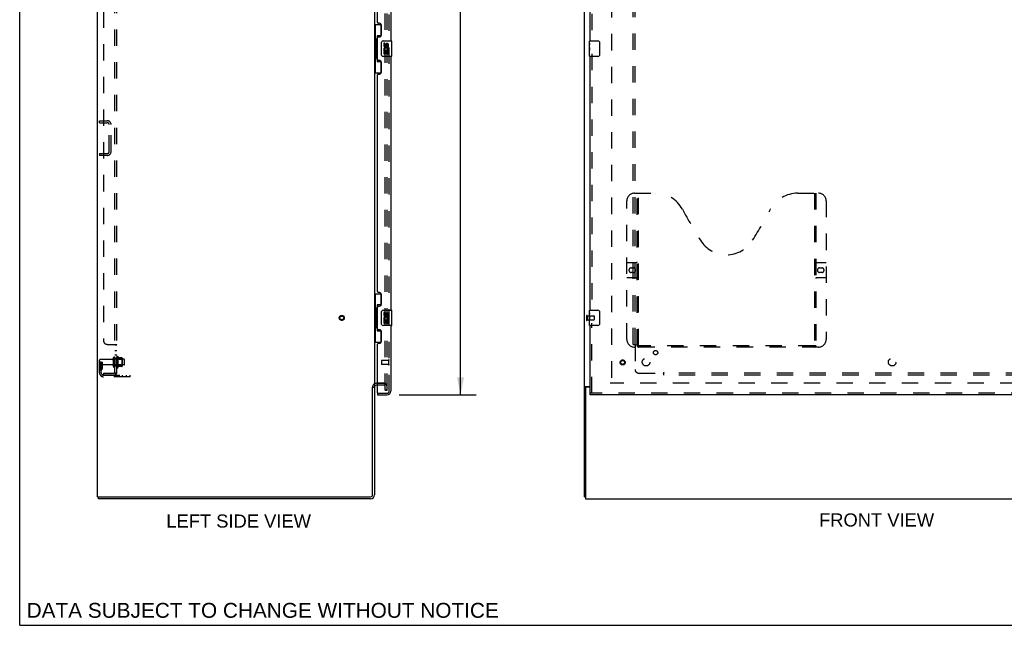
# Model space of a CAD drawing. Header units: inches. Extents: x 0 to 193, y 0 to 125.
# Tile 1 of 99: x 0 to 64, y 0 to 39. Entities that reach past the tile are written whole.
import ezdxf

# ---------------------------------------------------------------- set-up
doc = ezdxf.new("R2010")
doc.units = ezdxf.units.IN
doc.header["$LTSCALE"] = 10.63801
doc.header["$MEASUREMENT"] = 0
doc.linetypes.add('HIDDEN', pattern=[0.2, 0.1, -0.1])
doc.layers.get('0').update_dxf_attribs({"linetype": 'CONTINUOUS'})
for name, color, linetype in [('DEFAULT_2', 8, 'HIDDEN'), ('DIMENSIONS', 7, 'CONTINUOUS'), ('MAIN_ENCLOSURE_DOOR_ASSEMBLY', 7, 'CONTINUOUS'), ('MAIN_ENCLOSURE_SUBPANEL', 7, 'CONTINUOUS')]:
    doc.layers.add(name, color=color, linetype=linetype)
doc.styles.get("Standard").update_dxf_attribs({"font": 'arial.ttf'})
doc.dimstyles.new('DIMSTYLE_1', dxfattribs={"dimtxt": 0.853316, "dimasz": 1.137755, "dimexe": 0.09, "dimexo": 0.07, "dimgap": 0.0375, "dimtad": 0, "dimtih": 1, "dimtoh": 1, "dimzin": 4, "dimdsep": 46, "dimtxsty": 'Standard', "dimblk": '_FILLED', "dimblk1": '_FILLED', "dimblk2": '_FILLED', "dimcen": 0.09, "dimazin": 1, "dimtfac": 1, "dimtdec": 3, "dimtofl": 0, "dimtmove": 0, "dimatfit": 3, "dimldrblk": '_FILLED', "dimfxl": 0, "dimtolj": 1, "dimtzin": 4, "dimarcsym": 0})

# ---------------------------------------------------------------- blocks, each defined once
blk = doc.blocks.new('_FILLED')
at = {"color": 0, "linetype": 'ByBlock'}
blk.add_solid([(0, 0), (-1, 0.2), (-1, -0.2)], dxfattribs=at)
blk = doc.blocks.new('*D2')
at = {"layer": 'DIMENSIONS', "color": 2, "linetype": 'Continuous'}
for p, q in [((24.675, 77.48), (29.686, 77.48)), ((28.662, 77.48), (28.662, 47.65)), ((28.662, 14.98), (28.662, 44.664)), ((24.675, 14.98), (29.686, 14.98))]:
    blk.add_line(p, q, dxfattribs=at)
at = {"layer": 'DIMENSIONS', "color": 2, "linetype": 'Continuous', "xscale": 1.137755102, "yscale": 1.137755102, "zscale": 1.137755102}
for p, rotation in [((28.662, 77.48), 90), ((28.662, 14.98), 270)]:
    blk.add_blockref('_FILLED', p, dxfattribs=dict(at, rotation=rotation))
at = {"layer": 'DIMENSIONS', "color": 2, "linetype": 'Continuous', "insert": (28.662, 47.224), "char_height": 0.8533, "width": 3.57187, "attachment_point": 2, "line_spacing_factor": 0.9}
blk.add_mtext('62.50\\PDOOR', dxfattribs=at)
blk = doc.blocks.new('*D17')
at = {"layer": 'DIMENSIONS', "color": 2, "linetype": 'Continuous'}
for p, q in [((6.317, 46.893), (6.317, 49.289)), ((6.317, 48.265), (10.739, 48.265)), ((24.021, 48.265), (19.599, 48.265))]:
    blk.add_line(p, q, dxfattribs=at)
at = {"layer": 'DIMENSIONS', "color": 2, "linetype": 'Continuous', "xscale": 1.137755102, "yscale": 1.137755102, "zscale": 1.137755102, "rotation": 180}
blk.add_blockref('_FILLED', (6.317, 48.265), dxfattribs=at)
at = {"layer": 'DIMENSIONS', "color": 2, "linetype": 'Continuous', "xscale": 1.137755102, "yscale": 1.137755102, "zscale": 1.137755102}
blk.add_blockref('_FILLED', (24.021, 48.265), dxfattribs=at)
at = {"layer": 'DIMENSIONS', "color": 2, "linetype": 'Continuous', "insert": (15.169, 48.692), "char_height": 0.85332, "width": 8.00658, "attachment_point": 2, "line_spacing_factor": 0.9}
blk.add_mtext('17.70 USABLE\\PDEPTH', dxfattribs=at)

msp = doc.modelspace()

# ---------------------------------------------------------------- linework, layer by layer
at = {"color": 7, "linetype": 'Continuous'}
for p, q in [((0, 0), (0, 125.153)), ((5.067, 8.355), (5.067, 80.105)), ((36.722, 8.355), (36.722, 80.105)), ((23.067, 76.949), (23.067, 15.511)), ((22.942, 8.48), (22.942, 15.473)), ((22.948, 15.48), (23.067, 15.48)), ((23.067, 15.48), (23.067, 8.48)), ((23.192, 15.73), (23.271, 15.73)), ((23.271, 15.605), (23.192, 15.605)), ((36.819, 15.473), (36.722, 15.473)), ((36.782, 15.511), (37.097, 15.511)), ((36.784, 15.417), (36.784, 8.23)), ((37.097, 15.48), (36.847, 15.48)), ((5.067, 8.355), (22.817, 8.355)), ((5.13, 8.23), (5.13, 8.355)), ((36.722, 8.355), (36.784, 8.355)), ((22.817, 8.23), (5.13, 8.23)), ((36.784, 8.23), (76.159, 8.23)), ((0, 0), (193.418, 0))]:
    msp.add_line(p, q, dxfattribs=at)
for points in [[(36.761, 15.5), (36.753, 15.497), (36.749, 15.496), (36.746, 15.494), (36.742, 15.493), (36.739, 15.491), (36.736, 15.49), (36.733, 15.488), (36.731, 15.487), (36.729, 15.485), (36.727, 15.484), (36.725, 15.482), (36.724, 15.48), (36.723, 15.479), (36.722, 15.477), (36.722, 15.475), (36.722, 15.473)], [(36.782, 15.511), (36.78, 15.509), (36.778, 15.508), (36.775, 15.506), (36.772, 15.505), (36.768, 15.503), (36.765, 15.502), (36.761, 15.5)]]:
    msp.add_lwpolyline(points, dxfattribs=at)
at = {"color": 3, "linetype": 'Continuous'}
msp.add_lwpolyline([(36.877, 15.511), (36.877, 15.509), (36.878, 15.507), (36.877, 15.506), (36.877, 15.504), (36.877, 15.503), (36.876, 15.501), (36.875, 15.499), (36.874, 15.498), (36.872, 15.496), (36.871, 15.495), (36.869, 15.494), (36.868, 15.492), (36.866, 15.491), (36.864, 15.49), (36.862, 15.489), (36.86, 15.487), (36.857, 15.486), (36.855, 15.485), (36.854, 15.483), (36.852, 15.482), (36.85, 15.481), (36.85, 15.48)], dxfattribs=at)
at = {"color": 7, "linetype": 'Continuous'}
for centre, radius, start, end in [((23.192, 15.48), 0.125, 90, 180), ((36.847, 15.417), 0.0625, 90, 180), ((22.817, 8.48), 0.25, 270, 360), ((22.817, 8.48), 0.125, 270, 360)]:
    msp.add_arc(centre, radius, start, end, dxfattribs=at)
at = {"color": 3, "linetype": 'Continuous'}
msp.add_arc((23.192, 15.48), 0.25, 90, 119.59477, dxfattribs=at)
at = {"layer": 'DEFAULT_2', "color": 8, "linetype": 'HIDDEN'}
for p, q in [((23.755, 15.292), (23.755, 77.167)), ((23.88, 15.292), (23.88, 77.167)), ((38.472, 76.73), (38.472, 15.73)), ((5.192, 32.792), (5.692, 32.792)), ((5.192, 32.667), (5.192, 32.792)), ((5.192, 32.667), (5.692, 32.667)), ((5.817, 30.792), (5.817, 32.542)), ((5.942, 30.792), (5.942, 32.542)), ((5.192, 30.667), (5.692, 30.667)), ((5.192, 30.667), (5.192, 30.542)), ((5.692, 30.542), (5.192, 30.542)), ((36.847, 20.122), (36.847, 19.838)), ((36.89, 20.122), (36.89, 19.838)), ((36.89, 20.104), (37.337, 20.104)), ((36.89, 19.856), (37.337, 19.856)), ((37.347, 20.094), (37.347, 19.866)), ((6.086, 17.369), (6.086, 16.84)), ((6.192, 17.369), (6.192, 16.84)), ((6.787, 17.288), (6.192, 17.288)), ((6.317, 17.439), (6.317, 16.771)), ((6.337, 17.288), (6.317, 17.308)), ((6.337, 17.288), (6.633, 17.288)), ((6.337, 17.288), (6.337, 16.921)), ((6.387, 17.461), (6.387, 16.749)), ((6.643, 17.382), (6.415, 17.382)), ((6.633, 17.288), (6.653, 17.308)), ((6.633, 17.288), (6.633, 16.921)), ((6.653, 17.36), (6.653, 16.849)), ((5.192, 16.404), (5.192, 17.241)), ((5.296, 17.105), (5.192, 17.105)), ((6.024, 17.271), (5.222, 17.271)), ((6.024, 16.939), (5.222, 16.939)), ((5.28, 16.758), (5.231, 16.69)), ((5.282, 16.764), (5.282, 17.105)), ((5.282, 16.93), (5.386, 16.93)), ((5.296, 17.105), (5.386, 17.105)), ((5.296, 16.404), (5.296, 17.105)), ((5.365, 16.698), (5.316, 16.63)), ((5.386, 16.764), (5.386, 17.105)), ((6.787, 16.922), (6.192, 16.922)), ((6.337, 16.921), (6.317, 16.901)), ((6.337, 16.921), (6.633, 16.921)), ((6.643, 16.827), (6.415, 16.827)), ((6.633, 16.921), (6.653, 16.901)), ((6.817, 16.952), (6.817, 17.258)), ((5.439, 16.261), (7.192, 16.261)), ((7.192, 16.157), (5.439, 16.157)), ((6.689, 16.157), (6.689, 16.261)), ((6.945, 16.157), (6.945, 16.261)), ((7.192, 16.157), (7.192, 16.261)), ((23.192, 15.73), (23.692, 15.73)), ((23.692, 15.73), (23.271, 15.73)), ((23.692, 15.605), (23.271, 15.605)), ((73.316, 15.73), (38.378, 15.73)), ((23.755, 15.292), (23.88, 15.292)), ((23.88, 15.292), (23.755, 15.292))]:
    msp.add_line(p, q, dxfattribs=at)
for radius in [0.164, 0.124]:
    msp.add_circle((20.942, 19.98), radius, dxfattribs=at)
for centre, radius, start, end in [((5.692, 32.542), 0.25, 0, 90), ((5.692, 32.542), 0.125, 0, 90), ((5.692, 30.792), 0.25, 270, 360), ((5.692, 30.792), 0.125, 270, 360), ((36.868, 20.122), 0.0215, 0, 180), ((37.337, 20.094), 0.01, 0, 90), ((37.337, 19.866), 0.01, 270, 360), ((36.868, 19.838), 0.0215, 180, 360), ((6.024, 17.333), 0.0625, 270, 360), ((6.139, 17.369), 0.053, 360, 180), ((6.355, 17.439), 0.0384, 34.44966, 180), ((5.787, 17.105), 0.698, 23.96793, 30.66313), ((6.434, 17.392), 0.01, 203.96793, 270), ((6.643, 17.372), 0.01, 5.19383, 90), ((6.512, 17.36), 0.141, 0, 5.20805), ((6.787, 17.258), 0.03, 359.99999, 90), ((5.222, 17.241), 0.03, 90, 180), ((5.222, 16.969), 0.03, 180, 270), ((5.4, 16.569), 0.208, 144.24611, 180), ((5.272, 16.764), 0.01, 324.24611, 360), ((5.272, 16.764), 0.114, 324.24611, 360), ((6.024, 16.876), 0.0625, 0, 90), ((6.139, 16.84), 0.053, 180, 0), ((6.355, 16.771), 0.0384, 180, 325.55034), ((5.787, 17.105), 0.698, 329.33687, 336.03207), ((6.434, 16.817), 0.01, 90, 156.03207), ((6.643, 16.837), 0.01, 270, 354.80617), ((6.512, 16.849), 0.141, 354.79195, 360), ((6.787, 16.952), 0.03, 270, 0.00001), ((5.439, 16.404), 0.246, 180, 270), ((5.4, 16.569), 0.104, 144.24611, 180), ((5.439, 16.404), 0.142, 180, 270), ((23.192, 15.48), 0.25, 119.59477, 180), ((23.692, 15.542), 0.188, 0, 90), ((23.692, 15.542), 0.0625, 0, 90)]:
    msp.add_arc(centre, radius, start, end, dxfattribs=at)
at = {"layer": 'MAIN_ENCLOSURE_DOOR_ASSEMBLY', "color": 8, "linetype": 'HIDDEN'}
for p, q in [((24.021, 15.226), (24.021, 77.233)), ((37.201, 54.635), (37.201, 37.825)), ((37.201, 37.135), (37.201, 20.325)), ((39.471, 18.584), (39.471, 27.584)), ((39.971, 28.084), (41.326, 28.084)), ((40.146, 18.174), (40.146, 28.084)), ((40.226, 18.204), (40.226, 28.084)), ((50.576, 28.084), (51.931, 28.084)), ((51.676, 28.084), (51.676, 18.204)), ((51.756, 28.084), (51.756, 18.174)), ((52.431, 27.584), (52.431, 18.584)), ((39.471, 23.584), (40.106, 23.584)), ((39.757, 23.234), (39.894, 23.234)), ((51.796, 23.584), (52.431, 23.584)), ((52.007, 23.234), (52.144, 23.234)), ((40.106, 22.584), (39.471, 22.584)), ((39.894, 22.934), (39.757, 22.934)), ((52.431, 22.584), (51.796, 22.584)), ((52.144, 22.934), (52.007, 22.934)), ((37.201, 15.084), (37.201, 19.635)), ((51.931, 18.084), (39.971, 18.084)), ((51.672, 18.164), (40.23, 18.164)), ((23.521, 17.198), (23.521, 16.97)), ((23.978, 17.208), (23.531, 17.208)), ((23.978, 16.96), (23.531, 16.96)), ((23.978, 17.226), (23.978, 16.942)), ((23.291, 15.084), (23.879, 15.084)), ((74.034, 15.084), (37.097, 15.084))]:
    msp.add_line(p, q, dxfattribs=at)
at = {"layer": 'MAIN_ENCLOSURE_DOOR_ASSEMBLY', "color": 3, "linetype": 'Continuous'}
for p, q in [((24.125, 54.48), (24.125, 37.98)), ((37.097, 37.98), (37.097, 54.48)), ((23.271, 39.187), (23.271, 53.272)), ((23.391, 39.127), (23.331, 39.127)), ((23.521, 38.377), (23.521, 38.997)), ((23.271, 36.772), (23.271, 38.187)), ((23.331, 38.247), (23.391, 38.247)), ((23.391, 36.712), (23.331, 36.712)), ((23.521, 35.962), (23.521, 36.582)), ((24.125, 36.98), (24.125, 20.48)), ((37.097, 20.48), (37.097, 36.98)), ((23.271, 21.687), (23.271, 35.772)), ((23.331, 35.832), (23.391, 35.832)), ((23.391, 21.627), (23.331, 21.627)), ((23.521, 20.877), (23.521, 21.497)), ((23.271, 19.272), (23.271, 20.687)), ((23.331, 20.747), (23.391, 20.747)), ((23.391, 19.212), (23.331, 19.212)), ((24.125, 19.48), (24.125, 15.226)), ((37.097, 15.084), (37.097, 19.48)), ((23.521, 18.462), (23.521, 19.082)), ((23.271, 15.104), (23.271, 18.272)), ((23.331, 18.332), (23.391, 18.332)), ((23.271, 14.98), (23.879, 14.98)), ((74.034, 14.98), (37.097, 14.98))]:
    msp.add_line(p, q, dxfattribs=at)
at = {"layer": 'MAIN_ENCLOSURE_DOOR_ASSEMBLY', "color": 7, "linetype": 'Continuous'}
for p, q in [((23.067, 39.055), (23.508, 39.055)), ((23.106, 39.055), (23.106, 38.03)), ((23.471, 39.055), (23.471, 38.275)), ((23.084, 38.03), (23.207, 38.03)), ((23.084, 38.03), (23.084, 36.93)), ((23.207, 38.06), (23.207, 38.081)), ((23.207, 36.93), (23.207, 38.03)), ((23.471, 38.32), (23.244, 38.32)), ((23.244, 38.32), (23.244, 36.64)), ((23.53, 37.08), (23.53, 37.88)), ((23.63, 37.98), (24.17, 37.98)), ((23.731, 37.826), (23.668, 37.826)), ((23.668, 37.826), (23.668, 37.689)), ((23.731, 37.689), (23.731, 37.826)), ((24.185, 36.995), (24.185, 37.965)), ((37.037, 37.819), (37.037, 37.965)), ((37.037, 37.561), (37.037, 37.818)), ((37.052, 37.98), (37.592, 37.98)), ((37.692, 37.88), (37.692, 37.08)), ((23.686, 37.364), (23.668, 37.364)), ((23.668, 37.364), (23.668, 37.134)), ((23.668, 37.134), (23.731, 37.134)), ((23.72, 37.364), (23.748, 37.384)), ((23.72, 37.364), (23.982, 37.364)), ((23.731, 37.301), (23.796, 37.301)), ((23.731, 37.134), (23.731, 37.301)), ((23.796, 37.752), (23.796, 37.683)), ((23.796, 37.301), (23.796, 37.165)), ((23.796, 37.165), (23.856, 37.165)), ((23.856, 37.689), (23.856, 37.731)), ((23.856, 37.301), (23.919, 37.301)), ((23.856, 37.165), (23.856, 37.301)), ((23.911, 37.4), (23.969, 37.375)), ((23.919, 37.731), (23.919, 37.595)), ((23.919, 37.595), (23.982, 37.595)), ((23.919, 37.301), (23.919, 37.134)), ((23.919, 37.134), (23.982, 37.134)), ((23.982, 37.595), (23.982, 37.731)), ((23.982, 37.134), (23.982, 37.364)), ((37.043, 37.763), (37.037, 37.763)), ((37.037, 37.595), (37.044, 37.595)), ((37.037, 36.995), (37.037, 37.559)), ((37.038, 37.532), (37.037, 37.532)), ((37.037, 37.4), (37.043, 37.4)), ((37.037, 37.364), (37.044, 37.364)), ((37.037, 37.301), (37.044, 37.301)), ((37.037, 37.134), (37.044, 37.134)), ((37.038, 37.534), (37.04, 37.512)), ((37.044, 37.595), (37.044, 37.731)), ((37.044, 37.134), (37.044, 37.364)), ((23.084, 36.93), (23.207, 36.93)), ((23.106, 36.93), (23.106, 35.905)), ((23.207, 36.879), (23.207, 36.9)), ((23.244, 36.64), (23.471, 36.64)), ((23.471, 36.685), (23.471, 35.905)), ((24.17, 36.98), (23.63, 36.98)), ((37.592, 36.98), (37.052, 36.98)), ((23.067, 35.905), (23.508, 35.905)), ((23.067, 21.555), (23.508, 21.555)), ((23.106, 21.555), (23.106, 20.53)), ((23.471, 21.555), (23.471, 20.775)), ((23.084, 20.53), (23.207, 20.53)), ((23.084, 20.53), (23.084, 19.43)), ((23.207, 20.56), (23.207, 20.581)), ((23.207, 19.43), (23.207, 20.53)), ((23.471, 20.82), (23.244, 20.82)), ((23.244, 20.82), (23.244, 19.14)), ((23.53, 19.58), (23.53, 20.38)), ((23.63, 20.48), (24.17, 20.48)), ((23.731, 20.326), (23.668, 20.326)), ((23.668, 20.326), (23.668, 20.189)), ((23.686, 19.864), (23.668, 19.864)), ((23.668, 19.864), (23.668, 19.634)), ((23.72, 19.864), (23.748, 19.884)), ((23.72, 19.864), (23.982, 19.864)), ((23.731, 20.189), (23.731, 20.326)), ((23.796, 20.252), (23.796, 20.183)), ((23.856, 20.189), (23.856, 20.231)), ((23.911, 19.9), (23.969, 19.875)), ((23.919, 20.231), (23.919, 20.095)), ((23.919, 20.095), (23.982, 20.095)), ((23.982, 20.095), (23.982, 20.231)), ((23.982, 19.634), (23.982, 19.864)), ((24.185, 19.495), (24.185, 20.465)), ((37.037, 20.319), (37.037, 20.465)), ((37.037, 20.061), (37.037, 20.318)), ((37.043, 20.263), (37.037, 20.263)), ((37.037, 20.095), (37.044, 20.095)), ((37.037, 19.495), (37.037, 20.059)), ((37.038, 20.032), (37.037, 20.032)), ((37.037, 19.9), (37.043, 19.9)), ((37.037, 19.864), (37.044, 19.864)), ((37.038, 20.034), (37.04, 20.012)), ((37.044, 20.095), (37.044, 20.231)), ((37.044, 19.634), (37.044, 19.864)), ((37.052, 20.48), (37.592, 20.48)), ((37.692, 20.38), (37.692, 19.58)), ((23.084, 19.43), (23.207, 19.43)), ((23.106, 19.43), (23.106, 18.405)), ((23.207, 19.379), (23.207, 19.4)), ((24.17, 19.48), (23.63, 19.48)), ((23.668, 19.634), (23.731, 19.634)), ((23.731, 19.801), (23.796, 19.801)), ((23.731, 19.634), (23.731, 19.801)), ((23.796, 19.801), (23.796, 19.665)), ((23.796, 19.665), (23.856, 19.665)), ((23.856, 19.801), (23.919, 19.801)), ((23.856, 19.665), (23.856, 19.801)), ((23.919, 19.801), (23.919, 19.634)), ((23.919, 19.634), (23.982, 19.634)), ((37.037, 19.801), (37.044, 19.801)), ((37.037, 19.634), (37.044, 19.634)), ((37.592, 19.48), (37.052, 19.48)), ((23.244, 19.14), (23.471, 19.14)), ((23.471, 19.185), (23.471, 18.405)), ((23.067, 18.405), (23.508, 18.405)), ((23.271, 15.084), (23.291, 15.084)), ((23.271, 15.084), (23.271, 14.98)), ((37.097, 14.98), (37.097, 15.084))]:
    msp.add_line(p, q, dxfattribs=at)
for points in [[(23.244, 38.296), (23.244, 38.293), (23.245, 38.289), (23.246, 38.285), (23.247, 38.281), (23.249, 38.276), (23.251, 38.271), (23.253, 38.265), (23.256, 38.259), (23.259, 38.253), (23.263, 38.246), (23.268, 38.239), (23.272, 38.231), (23.278, 38.222), (23.28, 38.219)], [(23.53, 37.88), (23.53, 37.886), (23.531, 37.892), (23.532, 37.898), (23.533, 37.904), (23.535, 37.91), (23.537, 37.916)], [(37.037, 37.819), (37.037, 37.815), (37.037, 37.811), (37.038, 37.805), (37.039, 37.799), (37.04, 37.792), (37.04, 37.785), (37.041, 37.776), (37.042, 37.768)], [(37.042, 37.768), (37.043, 37.759), (37.043, 37.75), (37.044, 37.741), (37.044, 37.731)], [(37.685, 37.916), (37.687, 37.91), (37.689, 37.904), (37.69, 37.898), (37.691, 37.892), (37.692, 37.886), (37.692, 37.88)], [(37.037, 37.561), (37.037, 37.553), (37.037, 37.544), (37.038, 37.534)], [(37.04, 37.512), (37.041, 37.5), (37.042, 37.488), (37.043, 37.476), (37.043, 37.463), (37.044, 37.451), (37.044, 37.438), (37.044, 37.425), (37.043, 37.412), (37.043, 37.4), (37.042, 37.387), (37.041, 37.375)], [(23.28, 36.741), (23.278, 36.737), (23.272, 36.729), (23.268, 36.721), (23.263, 36.714), (23.259, 36.707), (23.256, 36.7), (23.253, 36.694), (23.251, 36.689), (23.249, 36.684), (23.247, 36.679), (23.246, 36.675), (23.245, 36.671), (23.244, 36.667), (23.244, 36.664)], [(23.537, 37.044), (23.535, 37.049), (23.533, 37.055), (23.532, 37.061), (23.531, 37.067), (23.53, 37.073), (23.53, 37.08)], [(37.692, 37.08), (37.692, 37.073), (37.691, 37.067), (37.69, 37.061), (37.689, 37.055), (37.687, 37.049), (37.685, 37.044)], [(23.244, 20.796), (23.244, 20.793), (23.245, 20.789), (23.246, 20.785), (23.247, 20.781), (23.249, 20.776), (23.251, 20.771), (23.253, 20.765), (23.256, 20.759), (23.259, 20.753), (23.263, 20.746), (23.268, 20.739), (23.272, 20.731), (23.278, 20.722), (23.28, 20.719)], [(23.53, 20.38), (23.53, 20.386), (23.531, 20.392), (23.532, 20.398), (23.533, 20.404), (23.535, 20.41), (23.537, 20.416)], [(37.037, 20.319), (37.037, 20.315), (37.037, 20.311), (37.038, 20.305), (37.039, 20.299), (37.04, 20.292), (37.04, 20.285), (37.041, 20.276), (37.042, 20.268)], [(37.037, 20.061), (37.037, 20.053), (37.037, 20.044), (37.038, 20.034)], [(37.04, 20.012), (37.041, 20), (37.042, 19.988), (37.043, 19.976), (37.043, 19.963), (37.044, 19.951), (37.044, 19.938), (37.044, 19.925), (37.043, 19.912), (37.043, 19.9), (37.042, 19.887), (37.041, 19.875)], [(37.042, 20.268), (37.043, 20.259), (37.043, 20.25), (37.044, 20.241), (37.044, 20.231)], [(37.685, 20.416), (37.687, 20.41), (37.689, 20.404), (37.69, 20.398), (37.691, 20.392), (37.692, 20.386), (37.692, 20.38)], [(23.28, 19.241), (23.278, 19.237), (23.272, 19.229), (23.268, 19.221), (23.263, 19.214), (23.259, 19.207), (23.256, 19.2), (23.253, 19.194), (23.251, 19.189), (23.249, 19.184), (23.247, 19.179), (23.246, 19.175), (23.245, 19.171), (23.244, 19.167), (23.244, 19.164)], [(23.537, 19.544), (23.535, 19.549), (23.533, 19.555), (23.532, 19.561), (23.531, 19.567), (23.53, 19.573), (23.53, 19.58)], [(37.692, 19.58), (37.692, 19.573), (37.691, 19.567), (37.69, 19.561), (37.689, 19.555), (37.687, 19.549), (37.685, 19.544)]]:
    msp.add_lwpolyline(points, dxfattribs=at)
at = {"layer": 'MAIN_ENCLOSURE_DOOR_ASSEMBLY', "color": 8, "linetype": 'HIDDEN'}
for points in [[(40.136, 18.204), (40.152, 18.193), (40.168, 18.183), (40.184, 18.175), (40.199, 18.169), (40.215, 18.165), (40.23, 18.164)], [(51.672, 18.164), (51.687, 18.165), (51.702, 18.169), (51.718, 18.175), (51.734, 18.183), (51.75, 18.193), (51.766, 18.204)]]:
    msp.add_lwpolyline(points, dxfattribs=at)
for radius in [0.164, 0.124]:
    msp.add_circle((39.201, 17.084), radius, dxfattribs=at)
at = {"layer": 'MAIN_ENCLOSURE_DOOR_ASSEMBLY', "color": 3, "linetype": 'Continuous'}
for centre, radius, start, end in [((23.331, 39.187), 0.06, 180, 270), ((23.391, 38.997), 0.13, 0, 90), ((23.331, 38.187), 0.06, 90, 180), ((23.391, 38.377), 0.13, 270, 360), ((23.331, 36.772), 0.06, 180, 270), ((23.391, 36.582), 0.13, 0, 90), ((23.391, 35.962), 0.13, 270, 360), ((23.331, 35.772), 0.06, 90, 180), ((23.331, 21.687), 0.06, 180, 270), ((23.391, 21.497), 0.13, 0, 90), ((23.331, 20.687), 0.06, 90, 180), ((23.391, 20.877), 0.13, 270, 360), ((23.331, 19.272), 0.06, 180, 270), ((23.391, 19.082), 0.13, 0, 90), ((23.331, 18.272), 0.06, 90, 180), ((23.391, 18.462), 0.13, 270, 360), ((23.291, 15.104), 0.02, 180, 270), ((23.879, 15.226), 0.246, 270, 360)]:
    msp.add_arc(centre, radius, start, end, dxfattribs=at)
at = {"layer": 'MAIN_ENCLOSURE_DOOR_ASSEMBLY', "color": 7, "linetype": 'Continuous'}
for centre, radius, start, end in [((23.63, 37.88), 0.1, 90, 158.79459), ((23.888, 37.731), 0.0943, 68.69989, 167.43379), ((23.888, 37.731), 0.0943, 0, 68.67039), ((24.17, 37.965), 0.015, 0, 90), ((37.052, 37.965), 0.015, 90, 180), ((37.592, 37.88), 0.1, 21.19986, 90), ((23.822, 37.438), 0.154, 161.41988, 206.19629), ((23.762, 37.689), 0.0943, 180, 360), ((23.825, 37.438), 0.157, 336.59665, 161.87913), ((23.825, 37.438), 0.157, 205.73705, 207.8532), ((23.762, 37.689), 0.0314, 180, 261.22946), ((23.825, 37.438), 0.0943, 336.59665, 215.11217), ((23.761, 37.694), 0.0362, 263.42855, 341.76278), ((23.888, 37.731), 0.0314, 0, 180.04847), ((23.63, 37.08), 0.1, 201.20502, 270), ((24.17, 36.995), 0.015, 270, 360), ((37.052, 36.995), 0.015, 180, 270), ((37.592, 37.08), 0.1, 270, 338.79459), ((23.63, 20.38), 0.1, 90, 158.79459), ((23.822, 19.938), 0.154, 161.41988, 206.19629), ((23.762, 20.189), 0.0943, 180, 360), ((23.825, 19.938), 0.157, 336.59665, 161.87913), ((23.825, 19.938), 0.157, 205.73705, 207.8532), ((23.762, 20.189), 0.0314, 180, 261.22946), ((23.825, 19.938), 0.0943, 336.59665, 215.11217), ((23.761, 20.194), 0.0362, 263.42855, 341.76278), ((23.888, 20.231), 0.0943, 68.69989, 167.43379), ((23.888, 20.231), 0.0314, 0, 180.04847), ((23.888, 20.231), 0.0943, 0, 68.67039), ((24.17, 20.465), 0.015, 0, 90), ((37.052, 20.465), 0.015, 90, 180), ((37.592, 20.38), 0.1, 21.19986, 90), ((23.63, 19.58), 0.1, 201.20502, 270), ((24.17, 19.495), 0.015, 270, 360), ((37.052, 19.495), 0.015, 180, 270), ((37.592, 19.58), 0.1, 270, 338.79459)]:
    msp.add_arc(centre, radius, start, end, dxfattribs=at)
at = {"layer": 'MAIN_ENCLOSURE_DOOR_ASSEMBLY', "color": 8, "linetype": 'HIDDEN'}
for centre, radius, start, end in [((39.971, 27.584), 0.5, 90, 180), ((41.326, 26.084), 2, 28.48127, 90), ((50.576, 26.084), 2, 90, 151.51873), ((51.931, 27.584), 0.5, 0, 90), ((77.634, 45.782), 39.307, 208.48127, 211.87046), ((14.268, 45.782), 39.307, 328.12954, 331.51873), ((45.951, 26.084), 2, 211.87046, 328.12954), ((39.757, 23.084), 0.15, 90, 270), ((39.894, 23.084), 0.15, 270, 90), ((40.106, 23.624), 0.04, 270, 360), ((51.796, 23.624), 0.04, 180, 270), ((52.007, 23.084), 0.15, 90, 270), ((52.144, 23.084), 0.15, 270, 90), ((40.106, 22.544), 0.04, 0, 90), ((51.796, 22.544), 0.04, 90, 180), ((39.971, 18.584), 0.5, 180, 270), ((51.931, 18.584), 0.5, 270, 360), ((40.236, 18.174), 0.09, 180, 270), ((40.266, 18.204), 0.04, 180, 270), ((51.636, 18.204), 0.04, 270, 360), ((51.666, 18.174), 0.09, 270, 360), ((23.531, 17.198), 0.01, 90, 180), ((23.531, 16.97), 0.01, 180, 270), ((24, 17.226), 0.0215, 0, 180), ((24, 16.942), 0.0215, 180, 360), ((23.879, 15.226), 0.142, 270, 360)]:
    msp.add_arc(centre, radius, start, end, dxfattribs=at)
at = {"layer": 'MAIN_ENCLOSURE_DOOR_ASSEMBLY', "color": 7, "linetype": 'Continuous'}
for centre, major_axis, ratio, start_param, end_param in [((23.311, 38.07), (0, 0.18), 0.579493, 0.699287, 1.51401), ((23.311, 38.07), (0, 0.18), 0.579493, -4.655602, -3.84088), ((37.3, 37.396), (0.263, 0), 0.432808, 3.141593, 3.321581), ((23.311, 36.889), (0, 0.18), 0.579493, 0.699287, 1.51401), ((23.311, 36.889), (0, 0.18), 0.579493, -4.655602, -3.84088), ((23.311, 20.57), (0, 0.18), 0.579493, 0.699287, 1.51401), ((23.311, 20.57), (0, 0.18), 0.579493, -4.655602, -3.84088), ((37.3, 19.896), (0.263, 0), 0.432808, 3.141593, 3.321581), ((23.311, 19.389), (0, 0.18), 0.579493, 0.699287, 1.51401), ((23.311, 19.389), (0, 0.18), 0.579493, -4.655602, -3.84088)]:
    msp.add_ellipse(centre, major_axis=major_axis, ratio=ratio, start_param=start_param, end_param=end_param, dxfattribs=at)
at = {"layer": 'MAIN_ENCLOSURE_SUBPANEL', "color": 8, "linetype": 'HIDDEN'}
for p, q in [((6.192, 16.386), (6.192, 76.074)), ((6.317, 16.386), (6.317, 76.074)), ((5.442, 73.949), (5.442, 18.511)), ((39.878, 18.261), (39.878, 74.199)), ((40.003, 18.261), (40.003, 74.199)), ((5.692, 18.261), (6.263, 18.261)), ((6.192, 18.227), (6.192, 18.226)), ((6.192, 18.226), (6.317, 18.226)), ((6.284, 18.25), (6.291, 18.247)), ((39.878, 18.261), (39.965, 18.261)), ((39.965, 18.261), (40.044, 18.261)), ((39.984, 18.244), (39.991, 18.238)), ((40.003, 18.226), (40.003, 16.636)), ((6.192, 17.864), (6.317, 17.864)), ((6.192, 17.583), (6.317, 17.583)), ((6.192, 17.355), (6.317, 17.355)), ((6.192, 16.855), (6.317, 16.855)), ((5.442, 16.386), (6.08, 16.386)), ((5.442, 16.386), (5.442, 16.261)), ((6.08, 16.261), (5.442, 16.261)), ((6.263, 16.348), (6.167, 16.427)), ((6.192, 16.406), (6.192, 16.406)), ((6.192, 16.386), (6.317, 16.386)), ((6.225, 16.392), (6.224, 16.393)), ((6.227, 16.392), (6.225, 16.392)), ((6.229, 16.391), (6.227, 16.392)), ((6.23, 16.391), (6.229, 16.391)), ((6.232, 16.39), (6.23, 16.391)), ((6.233, 16.39), (6.232, 16.39)), ((6.235, 16.389), (6.233, 16.39)), ((6.236, 16.389), (6.235, 16.389)), ((40.253, 16.386), (41.843, 16.386)), ((41.878, 16.348), (41.878, 16.427)), ((71.566, 16.386), (41.878, 16.386)), ((41.878, 16.261), (41.878, 16.348)), ((71.566, 16.261), (41.878, 16.261))]:
    msp.add_line(p, q, dxfattribs=at)
for points in [[(6.167, 18.261), (6.166, 18.259), (6.166, 18.258), (6.166, 18.256), (6.166, 18.254), (6.167, 18.253), (6.167, 18.251), (6.168, 18.25), (6.17, 18.248), (6.171, 18.247), (6.172, 18.245), (6.174, 18.244), (6.176, 18.243), (6.178, 18.241), (6.181, 18.239)], [(6.167, 18.261), (6.166, 18.259), (6.166, 18.258), (6.166, 18.256), (6.166, 18.254), (6.167, 18.253), (6.167, 18.251), (6.168, 18.25), (6.17, 18.248), (6.171, 18.247), (6.172, 18.245), (6.174, 18.244), (6.176, 18.243)], [(6.181, 18.239), (6.183, 18.237), (6.185, 18.236), (6.187, 18.234), (6.189, 18.233), (6.19, 18.231), (6.191, 18.23), (6.192, 18.229), (6.192, 18.227), (6.192, 18.226)], [(6.185, 18.236), (6.187, 18.234), (6.189, 18.233), (6.19, 18.231), (6.191, 18.23), (6.192, 18.229)], [(6.263, 18.261), (6.265, 18.259), (6.267, 18.258), (6.27, 18.256), (6.273, 18.255), (6.277, 18.253), (6.28, 18.252), (6.284, 18.25)], [(6.263, 18.261), (6.265, 18.259), (6.267, 18.258), (6.27, 18.256)], [(6.291, 18.247), (6.294, 18.246), (6.298, 18.244)], [(6.298, 18.244), (6.301, 18.242), (6.304, 18.241), (6.307, 18.239), (6.309, 18.238), (6.312, 18.236), (6.314, 18.234), (6.315, 18.232), (6.316, 18.23), (6.317, 18.229), (6.317, 18.227), (6.317, 18.226)], [(6.307, 18.239), (6.309, 18.238), (6.312, 18.236), (6.314, 18.234), (6.315, 18.232), (6.316, 18.23)], [(6.317, 18.229), (6.317, 18.227), (6.317, 18.226)], [(39.965, 18.261), (39.967, 18.259), (39.969, 18.258), (39.971, 18.256), (39.973, 18.255), (39.975, 18.253), (39.976, 18.252), (39.978, 18.25), (39.98, 18.249), (39.981, 18.247), (39.983, 18.246), (39.984, 18.244)], [(39.991, 18.238), (39.993, 18.236), (39.995, 18.234), (39.996, 18.232), (39.998, 18.23), (40, 18.229), (40.002, 18.227), (40.003, 18.226)], [(40.022, 18.239), (40.018, 18.236), (40.015, 18.234), (40.013, 18.233), (40.011, 18.231), (40.009, 18.23), (40.007, 18.229), (40.005, 18.227), (40.003, 18.226)], [(40.044, 18.261), (40.043, 18.259), (40.043, 18.258), (40.042, 18.256), (40.041, 18.254), (40.04, 18.253), (40.038, 18.251), (40.037, 18.25), (40.036, 18.248), (40.034, 18.247), (40.032, 18.245), (40.031, 18.244), (40.029, 18.243), (40.027, 18.241), (40.025, 18.24), (40.022, 18.239)], [(6.167, 16.427), (6.166, 16.426), (6.166, 16.426), (6.166, 16.425), (6.166, 16.424), (6.167, 16.423), (6.167, 16.421), (6.168, 16.42), (6.17, 16.419), (6.171, 16.417), (6.172, 16.415), (6.174, 16.414), (6.178, 16.41)], [(6.178, 16.41), (6.18, 16.408), (6.181, 16.405), (6.183, 16.403), (6.185, 16.401), (6.187, 16.398), (6.189, 16.396), (6.19, 16.394), (6.191, 16.392), (6.192, 16.39), (6.192, 16.388), (6.192, 16.386)], [(6.224, 16.393), (6.222, 16.393), (6.221, 16.394), (6.22, 16.394), (6.219, 16.394), (6.219, 16.395), (6.218, 16.395), (6.217, 16.395), (6.216, 16.396), (6.215, 16.396), (6.214, 16.396), (6.213, 16.397), (6.212, 16.397), (6.211, 16.398), (6.21, 16.398), (6.209, 16.398), (6.208, 16.399), (6.207, 16.399), (6.206, 16.4), (6.205, 16.4), (6.204, 16.4), (6.204, 16.401), (6.203, 16.401), (6.202, 16.401), (6.201, 16.402), (6.2, 16.402), (6.2, 16.403), (6.199, 16.403), (6.198, 16.403), (6.197, 16.404), (6.197, 16.404), (6.196, 16.404), (6.195, 16.405), (6.195, 16.405), (6.194, 16.406), (6.193, 16.406), (6.193, 16.406), (6.192, 16.407), (6.191, 16.407), (6.191, 16.407), (6.19, 16.408), (6.19, 16.408), (6.189, 16.408), (6.189, 16.409), (6.189, 16.409), (6.188, 16.409), (6.188, 16.409)], [(6.188, 16.409), (6.188, 16.409), (6.188, 16.409), (6.188, 16.409), (6.188, 16.409), (6.188, 16.409), (6.189, 16.409), (6.189, 16.408), (6.189, 16.408), (6.19, 16.408), (6.19, 16.407), (6.191, 16.407), (6.191, 16.407), (6.192, 16.406)], [(6.252, 16.386), (6.252, 16.386), (6.252, 16.386), (6.252, 16.386), (6.251, 16.386), (6.251, 16.386), (6.251, 16.386), (6.25, 16.386), (6.25, 16.386), (6.249, 16.386), (6.249, 16.386), (6.248, 16.386), (6.247, 16.387), (6.247, 16.387), (6.246, 16.387), (6.246, 16.387), (6.245, 16.387), (6.244, 16.387), (6.244, 16.387), (6.243, 16.387), (6.242, 16.388), (6.242, 16.388), (6.241, 16.388), (6.24, 16.388), (6.24, 16.388), (6.239, 16.388), (6.238, 16.389), (6.238, 16.389), (6.237, 16.389), (6.236, 16.389)], [(6.248, 16.386), (6.249, 16.386), (6.25, 16.386), (6.25, 16.386), (6.251, 16.386), (6.251, 16.386), (6.251, 16.386), (6.252, 16.386), (6.252, 16.386), (6.252, 16.386)], [(6.263, 16.348), (6.265, 16.35), (6.267, 16.352), (6.27, 16.354), (6.273, 16.356), (6.277, 16.358), (6.28, 16.359), (6.284, 16.361), (6.287, 16.363), (6.294, 16.366)], [(6.294, 16.366), (6.298, 16.367), (6.301, 16.369), (6.304, 16.37), (6.307, 16.372), (6.309, 16.374), (6.312, 16.376), (6.314, 16.378), (6.315, 16.379), (6.316, 16.381), (6.317, 16.383), (6.317, 16.385), (6.317, 16.386)], [(41.853, 16.401), (41.851, 16.398), (41.85, 16.396), (41.848, 16.394), (41.847, 16.392), (41.846, 16.39), (41.844, 16.388), (41.843, 16.386)], [(41.861, 16.367), (41.855, 16.374), (41.853, 16.376), (41.851, 16.378), (41.849, 16.379), (41.847, 16.381), (41.846, 16.383), (41.844, 16.385), (41.843, 16.386)], [(41.878, 16.427), (41.876, 16.426), (41.875, 16.426), (41.873, 16.425), (41.871, 16.424), (41.87, 16.423), (41.868, 16.421), (41.867, 16.42), (41.865, 16.419), (41.864, 16.417), (41.862, 16.415), (41.861, 16.414), (41.86, 16.412), (41.858, 16.41), (41.857, 16.408), (41.856, 16.405), (41.853, 16.401)], [(41.878, 16.348), (41.876, 16.35), (41.875, 16.352), (41.873, 16.354), (41.872, 16.356), (41.87, 16.358), (41.869, 16.359), (41.867, 16.361), (41.866, 16.363), (41.864, 16.364), (41.863, 16.366), (41.861, 16.367)]]:
    msp.add_lwpolyline(points, dxfattribs=at)
for centre, radius in [((40.722, 17.105), 0.25), ((41.341, 17.724), 0.141), ((56.722, 17.105), 0.25)]:
    msp.add_circle(centre, radius, dxfattribs=at)
for centre, radius, start, end in [((5.692, 18.511), 0.25, 180, 270), ((6.08, 16.498), 0.237, 270, 360), ((6.08, 16.498), 0.112, 270, 360), ((40.253, 16.636), 0.25, 180, 270)]:
    msp.add_arc(centre, radius, start, end, dxfattribs=at)

# ---------------------------------------------------------------- texts
at = {"layer": 'DIMENSIONS', "color": 2, "linetype": 'Continuous', "attachment_point": 2, "line_spacing_factor": 0.9}
for s, insert, char_height, width in [('LEFT SIDE VIEW', (14.233, 7.203), 0.85332, 9.38331), ('FRONT VIEW', (55.709, 7.275), 0.8533, 7.46731), ('DATA SUBJECT TO CHANGE WITHOUT NOTICE', (15.8, 1.456), 0.96709, 30.63776)]:
    msp.add_mtext(s, dxfattribs=dict(at, insert=insert, char_height=char_height, width=width))

# ---------------------------------------------------------------- dimensions: what is measured, and where the dimension line sits
at = {"layer": 'DIMENSIONS', "color": 2, "linetype": 'Continuous'}
dim = msp.add_linear_dim(base=(28.662, 77.48), p1=(24.605, 14.98), p2=(24.605, 77.48), angle=90, text='<>\\PDOOR', dimstyle='DIMSTYLE_1', dxfattribs=at)
dim.commit()
dim.dimension.update_dxf_attribs({"geometry": '*D2', "text_midpoint": (28.662, 46.157), "dimtype": 160})
dim = msp.add_linear_dim(base=(24.021, 48.265), p1=(6.317, 46.823), p2=(24.021, 15.084), text='<> USABLE\\PDEPTH', dimstyle='DIMSTYLE_1', dxfattribs=at)
dim.commit()
dim.dimension.update_dxf_attribs({"geometry": '*D17', "text_midpoint": (15.169, 47.625), "dimtype": 160})

doc.saveas('drawing.dxf')
